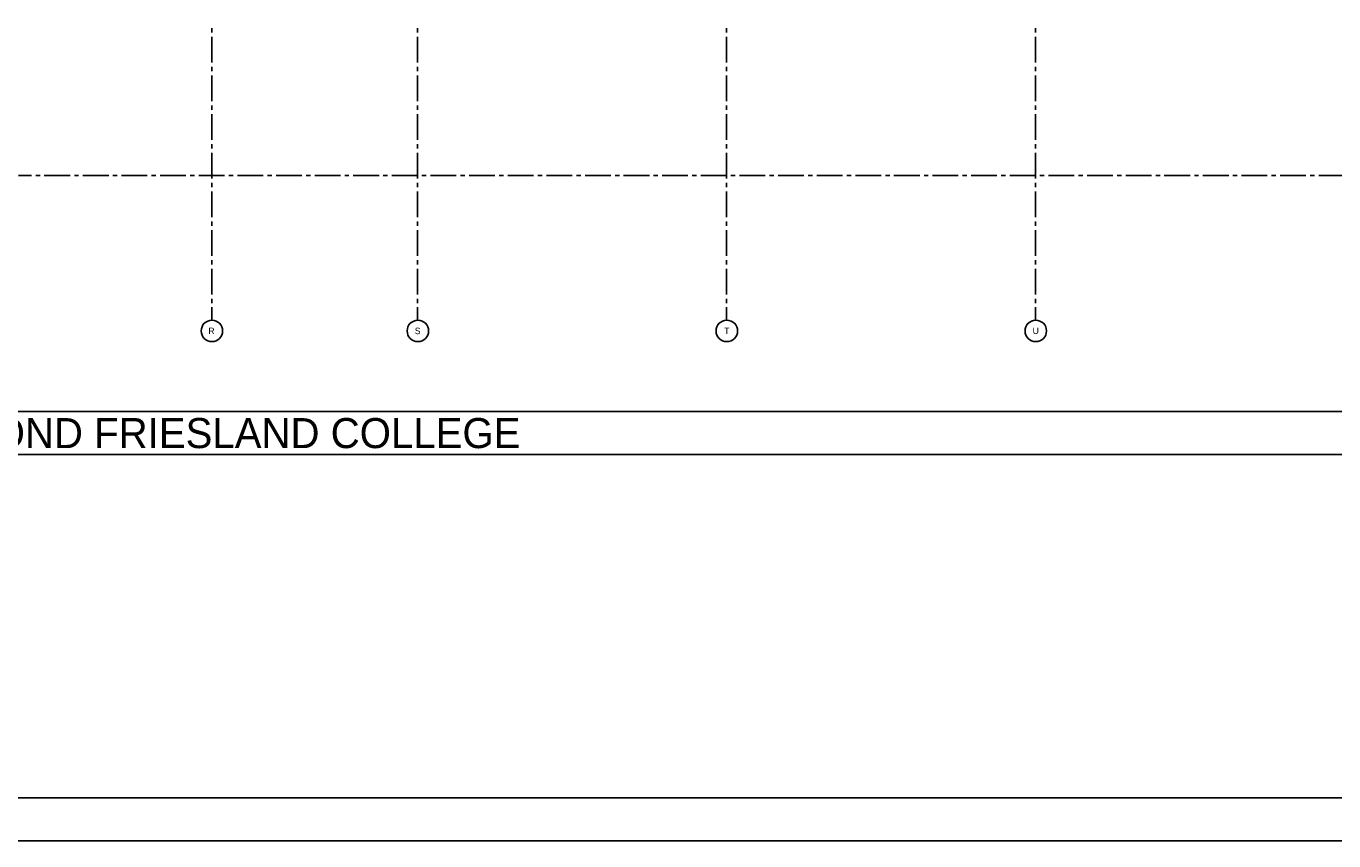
# Model space of a CAD drawing. Extents: x -66955 to 52345, y -20450 to 69550.
# Tile 36 of 94: x -9654 to 20821, y -20450 to -1470. Entities that reach past the tile are written whole.
import ezdxf
from ezdxf.enums import TextEntityAlignment as Align

# ---------------------------------------------------------------- set-up
doc = ezdxf.new("R2010")
doc.units = 0
doc.header["$MEASUREMENT"] = 0
for name, color, linetype in [('-E2-', 7, 'CONTINUOUS'), ('STRAMIEN--01-', 7, 'CONTINUOUS'), ('STRAMIEN--E7-', 7, 'CONTINUOUS')]:
    doc.layers.add(name, color=color, linetype=linetype)
doc.styles.add('txt', font='TXT', dxfattribs={"height": 0.2})

# ---------------------------------------------------------------- blocks, each defined once
blk = doc.blocks.new('*O0')
at = {"layer": '-E2-', "color": 7, "linetype": 'CONTINUOUS'}
for points in [[(42000, -89500), (42000, 0), (-76800, 0), (-76800, -89500)], [(-75800, -1000), (41000, -1000), (41000, -79500), (-75800, -79500), (-75800, -1000)], [(41000, -1000), (-75800, -1000), (-75800, -79500), (41000, -79500)], [(-75800, -88500), (-75800, -80500), (41000, -80500), (41000, -88500), (-75800, -88500)], [(41000, -80500), (-75800, -80500), (-75800, -88500), (41000, -88500)]]:
    blk.add_lwpolyline(points, close=True, dxfattribs=at)
at = {"layer": '-E2-', "color": 7, "linetype": 'CONTINUOUS', "style": 'txt'}
blk.add_text('BEGANE GROND FRIESLAND COLLEGE', height=700, dxfattribs=at).set_placement((-17400, -80000), align=Align.MIDDLE)
blk = doc.blocks.new('A0100S')
at = {"layer": '-E2-', "color": 7, "linetype": 'CONTINUOUS'}
blk.add_blockref('*O0', (-42000, 89500), dxfattribs=at)

msp = doc.modelspace()

# ---------------------------------------------------------------- linework, layer by layer
at = {"layer": 'STRAMIEN--E7-', "color": 1, "linetype": 'CONTINUOUS'}
for p, q in [((-5330, -1620), (-5330, -1520)), ((-530, -1620), (-530, -1520)), ((6670, -1620), (6670, -1520)), ((13870, -1620), (13870, -1520)), ((-5330, -2020), (-5330, -1720)), ((-530, -2020), (-530, -1720)), ((6670, -2020), (6670, -1720)), ((13870, -2020), (13870, -1720)), ((-5330, -2320), (-5330, -2020)), ((-530, -2320), (-530, -2020)), ((6670, -2320), (6670, -2020)), ((13870, -2320), (13870, -2020)), ((-5330, -2520), (-5330, -2420)), ((-530, -2520), (-530, -2420)), ((6670, -2520), (6670, -2420)), ((13870, -2520), (13870, -2420)), ((-5330, -2920), (-5330, -2620)), ((-530, -2920), (-530, -2620)), ((6670, -2920), (6670, -2620)), ((13870, -2920), (13870, -2620)), ((-5330, -3220), (-5330, -2920)), ((-530, -3220), (-530, -2920)), ((6670, -3220), (6670, -2920)), ((13870, -3220), (13870, -2920)), ((-5330, -3420), (-5330, -3320)), ((-530, -3420), (-530, -3320)), ((6670, -3420), (6670, -3320)), ((13870, -3420), (13870, -3320)), ((-5330, -3820), (-5330, -3520)), ((-530, -3820), (-530, -3520)), ((6670, -3820), (6670, -3520)), ((13870, -3820), (13870, -3520)), ((-5330, -4120), (-5330, -3820)), ((-530, -4120), (-530, -3820)), ((6670, -4120), (6670, -3820)), ((13870, -4120), (13870, -3820)), ((-5330, -4320), (-5330, -4220)), ((-530, -4320), (-530, -4220)), ((6670, -4320), (6670, -4220)), ((13870, -4320), (13870, -4220)), ((-5330, -4720), (-5330, -4420)), ((-530, -4720), (-530, -4420)), ((6670, -4720), (6670, -4420)), ((13870, -4720), (13870, -4420)), ((-5330, -5020), (-5330, -4720)), ((-530, -5020), (-530, -4720)), ((6670, -5020), (6670, -4720)), ((13870, -5020), (13870, -4720)), ((-9530, -4950), (-9830, -4950)), ((-9330, -4950), (-9430, -4950)), ((-8930, -4950), (-9230, -4950)), ((-8630, -4950), (-8930, -4950)), ((-8430, -4950), (-8530, -4950)), ((-8030, -4950), (-8330, -4950)), ((-7730, -4950), (-8030, -4950)), ((-7530, -4950), (-7630, -4950)), ((-7130, -4950), (-7430, -4950)), ((-6830, -4950), (-7130, -4950)), ((-6630, -4950), (-6730, -4950)), ((-6230, -4950), (-6530, -4950)), ((-5930, -4950), (-6230, -4950)), ((-5730, -4950), (-5830, -4950)), ((-5330, -4950), (-5630, -4950)), ((-5030, -4950), (-5330, -4950)), ((-5330, -5220), (-5330, -5120)), ((-4830, -4950), (-4930, -4950)), ((-4430, -4950), (-4730, -4950)), ((-4130, -4950), (-4430, -4950)), ((-3930, -4950), (-4030, -4950)), ((-3530, -4950), (-3830, -4950)), ((-3230, -4950), (-3530, -4950)), ((-3030, -4950), (-3130, -4950)), ((-2630, -4950), (-2930, -4950)), ((-2330, -4950), (-2630, -4950)), ((-2130, -4950), (-2230, -4950)), ((-1730, -4950), (-2030, -4950)), ((-1430, -4950), (-1730, -4950)), ((-1230, -4950), (-1330, -4950)), ((-830, -4950), (-1130, -4950)), ((-530, -4950), (-830, -4950)), ((-530, -5220), (-530, -5120)), ((-330, -4950), (-430, -4950)), ((70, -4950), (-230, -4950)), ((370, -4950), (70, -4950)), ((570, -4950), (470, -4950)), ((970, -4950), (670, -4950)), ((1270, -4950), (970, -4950)), ((1470, -4950), (1370, -4950)), ((1870, -4950), (1570, -4950)), ((2170, -4950), (1870, -4950)), ((2370, -4950), (2270, -4950)), ((2770, -4950), (2470, -4950)), ((3070, -4950), (2770, -4950)), ((3270, -4950), (3170, -4950)), ((3670, -4950), (3370, -4950)), ((3970, -4950), (3670, -4950)), ((4170, -4950), (4070, -4950)), ((4570, -4950), (4270, -4950)), ((4870, -4950), (4570, -4950)), ((5070, -4950), (4970, -4950)), ((5470, -4950), (5170, -4950)), ((5770, -4950), (5470, -4950)), ((5970, -4950), (5870, -4950)), ((6370, -4950), (6070, -4950)), ((6670, -4950), (6370, -4950)), ((6670, -5220), (6670, -5120)), ((6870, -4950), (6770, -4950)), ((7270, -4950), (6970, -4950)), ((7570, -4950), (7270, -4950)), ((7770, -4950), (7670, -4950)), ((8170, -4950), (7870, -4950)), ((8470, -4950), (8170, -4950)), ((8670, -4950), (8570, -4950)), ((9070, -4950), (8770, -4950)), ((9370, -4950), (9070, -4950)), ((9570, -4950), (9470, -4950)), ((9970, -4950), (9670, -4950)), ((10270, -4950), (9970, -4950)), ((10470, -4950), (10370, -4950)), ((10870, -4950), (10570, -4950)), ((11170, -4950), (10870, -4950)), ((11370, -4950), (11270, -4950)), ((11770, -4950), (11470, -4950)), ((12070, -4950), (11770, -4950)), ((12270, -4950), (12170, -4950)), ((12670, -4950), (12370, -4950)), ((12970, -4950), (12670, -4950)), ((13170, -4950), (13070, -4950)), ((13570, -4950), (13270, -4950)), ((13870, -4950), (13570, -4950)), ((13870, -5220), (13870, -5120)), ((14070, -4950), (13970, -4950)), ((14470, -4950), (14170, -4950)), ((14770, -4950), (14470, -4950)), ((14970, -4950), (14870, -4950)), ((15370, -4950), (15070, -4950)), ((15670, -4950), (15370, -4950)), ((15870, -4950), (15770, -4950)), ((16270, -4950), (15970, -4950)), ((16570, -4950), (16270, -4950)), ((16770, -4950), (16670, -4950)), ((17170, -4950), (16870, -4950)), ((17470, -4950), (17170, -4950)), ((17670, -4950), (17570, -4950)), ((18070, -4950), (17770, -4950)), ((18370, -4950), (18070, -4950)), ((18570, -4950), (18470, -4950)), ((18970, -4950), (18670, -4950)), ((19270, -4950), (18970, -4950)), ((19470, -4950), (19370, -4950)), ((19870, -4950), (19570, -4950)), ((20170, -4950), (19870, -4950)), ((20370, -4950), (20270, -4950)), ((20770, -4950), (20470, -4950)), ((21070, -4950), (20770, -4950)), ((-5330, -5620), (-5330, -5320)), ((-530, -5620), (-530, -5320)), ((6670, -5620), (6670, -5320)), ((13870, -5620), (13870, -5320)), ((-5330, -5920), (-5330, -5620)), ((-530, -5920), (-530, -5620)), ((6670, -5920), (6670, -5620)), ((13870, -5920), (13870, -5620)), ((-5330, -6120), (-5330, -6020)), ((-530, -6120), (-530, -6020)), ((6670, -6120), (6670, -6020)), ((13870, -6120), (13870, -6020)), ((-5330, -6520), (-5330, -6220)), ((-530, -6520), (-530, -6220)), ((6670, -6520), (6670, -6220)), ((13870, -6520), (13870, -6220)), ((-5330, -6820), (-5330, -6520)), ((-530, -6820), (-530, -6520)), ((6670, -6820), (6670, -6520)), ((13870, -6820), (13870, -6520)), ((-5330, -7020), (-5330, -6920)), ((-530, -7020), (-530, -6920)), ((6670, -7020), (6670, -6920)), ((13870, -7020), (13870, -6920)), ((-5330, -7420), (-5330, -7120)), ((-530, -7420), (-530, -7120)), ((6670, -7420), (6670, -7120)), ((13870, -7420), (13870, -7120)), ((-5330, -7720), (-5330, -7420)), ((-530, -7720), (-530, -7420)), ((6670, -7720), (6670, -7420)), ((13870, -7720), (13870, -7420)), ((-5330, -7920), (-5330, -7820)), ((-530, -7920), (-530, -7820)), ((6670, -7920), (6670, -7820)), ((13870, -7920), (13870, -7820)), ((-5330, -8320), (-5330, -8020)), ((-530, -8320), (-530, -8020)), ((6670, -8320), (6670, -8020)), ((13870, -8320), (13870, -8020))]:
    msp.add_line(p, q, dxfattribs=at)
for centre in [(-5325, -8570), (-525, -8570), (6675, -8570), (13875, -8570)]:
    msp.add_circle(centre, 250.05, dxfattribs=at)

# ---------------------------------------------------------------- block references
at = {"layer": '-E2-', "color": 7, "linetype": 'CONTINUOUS'}
msp.add_blockref('A0100S', (52345, -20450), dxfattribs=at)

# ---------------------------------------------------------------- texts
at = {"layer": 'STRAMIEN--01-', "color": 7, "linetype": 'CONTINUOUS', "style": 'txt'}
for s, p in [('R', (-5335, -8570)), ('S', (-530, -8570)), ('T', (6675, -8570)), ('U', (13875, -8570))]:
    msp.add_text(s, height=150, dxfattribs=at).set_placement(p, align=Align.MIDDLE)

doc.saveas('drawing.dxf')
